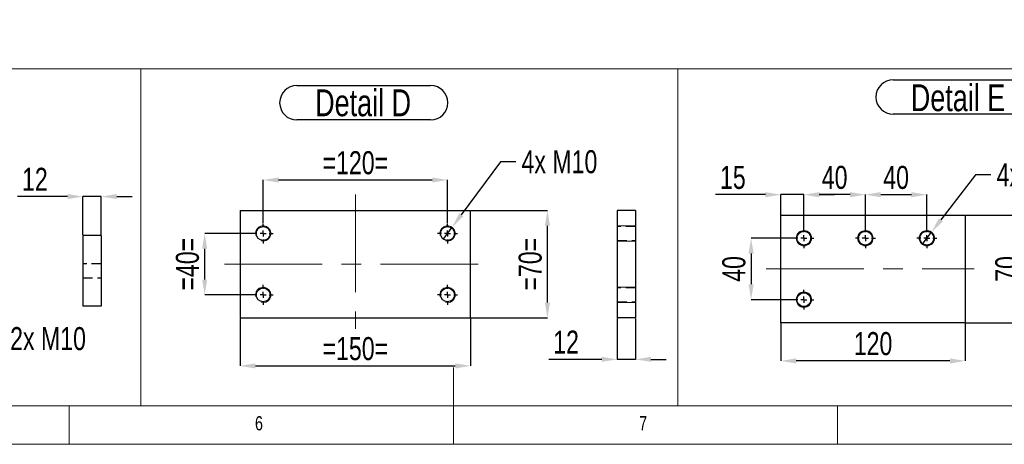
# Model space of a CAD drawing. Header units: millimetres. Extents: x 5 to 589, y 5 to 415.
# Tile 3 of 15: x 241 to 369, y 5 to 60. Entities that reach past the tile are written whole.
import ezdxf

# ---------------------------------------------------------------- set-up
doc = ezdxf.new("R2010")
doc.units = ezdxf.units.MM
doc.header["$PDSIZE"] = -1
doc.linetypes.add('CENTERX2', pattern=[20.32, 12.7, -2.54, 2.54, -2.54])
doc.linetypes.add('HIDDEN', pattern=[1.905, 1.27, -0.635])
for name, color, linetype in [('COTES', 1, 'Continuous'), ('NOTES', 6, 'Continuous'), ('TRAIT-FINS', 9, 'Continuous'), ('TRAIT-MIXTES', 3, 'CENTERX2'), ('TRAIT-TIRET', 2, 'HIDDEN')]:
    doc.layers.add(name, color=color, linetype=linetype)
doc.layers.add('TRAIT-FORT', color=4, linetype='Continuous', lineweight=25)
doc.styles.add('SLDTEXTSTYLE0', font='TXT', dxfattribs={"width": 0.75})
doc.dimstyles.new('SLDDIMSTYLE4', dxfattribs={"dimtxt": 3, "dimasz": 2, "dimexe": 0, "dimexo": 0.0625, "dimgap": 0.75, "dimtad": 0, "dimtih": 1, "dimtoh": 1, "dimdec": 0, "dimlfac": 5, "dimrnd": 1e-09, "dimzin": 12, "dimdsep": 46, "dimtxsty": 'SLDTEXTSTYLE0', "dimblk1": 'NONE', "dimsah": 1, "dimcen": 0, "dimadec": 0, "dimazin": 3, "dimtfac": 1, "dimtdec": 0, "dimtmove": 0, "dimatfit": 3, "dimldrblk": 'NONE', "dimfxl": 1, "dimfrac": 2, "dimtolj": 1, "dimtzin": 12, "dimarcsym": 0})
doc.dimstyles.new('SLDDIMSTYLE5', dxfattribs={"dimtxt": 3, "dimasz": 2, "dimexe": 0, "dimexo": 0.0625, "dimgap": 0.75, "dimtad": 1, "dimdec": 0, "dimlfac": 5, "dimrnd": 1e-09, "dimzin": 12, "dimdsep": 46, "dimtxsty": 'SLDTEXTSTYLE0', "dimsah": 1, "dimcen": 0.09, "dimadec": 0, "dimazin": 3, "dimtfac": 1, "dimtdec": 0, "dimtofl": 0, "dimtmove": 0, "dimatfit": 3, "dimfxl": 1, "dimfrac": 2, "dimtolj": 1, "dimtzin": 12, "dimarcsym": 0})
doc.dimstyles.new('SLDDIMSTYLE6', dxfattribs={"dimtxt": 3, "dimasz": 2, "dimexe": 0, "dimexo": 0.0625, "dimgap": 0.75, "dimtad": 1, "dimdec": 0, "dimlfac": 5, "dimrnd": 1e-09, "dimzin": 12, "dimdsep": 46, "dimtxsty": 'SLDTEXTSTYLE0', "dimsah": 1, "dimcen": 0.09, "dimadec": 0, "dimazin": 3, "dimtfac": 1, "dimtdec": 0, "dimtmove": 0, "dimatfit": 0, "dimfxl": 1, "dimfrac": 2, "dimtolj": 1, "dimtzin": 12, "dimarcsym": 0})
doc.dimstyles.new('SLDDIMSTYLE7', dxfattribs={"dimtxt": 3, "dimasz": 2, "dimexe": 0, "dimexo": 0.0625, "dimgap": 0.75, "dimtad": 1, "dimdec": 0, "dimlfac": 10, "dimrnd": 1e-09, "dimzin": 12, "dimdsep": 46, "dimtxsty": 'SLDTEXTSTYLE0', "dimsah": 1, "dimcen": 0.09, "dimadec": 0, "dimazin": 3, "dimtfac": 1, "dimtdec": 0, "dimtmove": 0, "dimatfit": 0, "dimfxl": 1, "dimfrac": 2, "dimtolj": 1, "dimtzin": 12, "dimarcsym": 0})

# ---------------------------------------------------------------- blocks, each defined once
blk = doc.blocks.new('_D_32')
at = {"layer": 'COTES', "color": 0, "lineweight": -2, "transparency": 16777216}
for p, q in [((232.4, 28.52), (233.09, 26.65)), ((235.98, 18.76), (233.78, 24.77)), ((238.55, 18.76), (235.98, 18.76))]:
    blk.add_line(p, q, dxfattribs=at)
at = {"layer": 'COTES', "color": 0, "transparency": 16777216}
blk.add_solid([(234.09, 24.88), (233.46, 24.65), (233.09, 26.65)], dxfattribs=at)
at = {"layer": 'Defpoints', "color": 0, "transparency": 16777216}
for p in [(232.4, 28.52), (233.09, 26.65)]:
    blk.add_point(p, dxfattribs=at)
at = {"layer": 'COTES', "color": 0, "transparency": 16777216, "insert": (239.3, 20.26), "char_height": 3, "attachment_point": 1, "style": 'SLDTEXTSTYLE0'}
blk.add_mtext('\\A1;2x M10', dxfattribs=at)
blk = doc.blocks.new('_NONE')
blk = doc.blocks.new('_D_39')
at = {"layer": 'COTES', "color": 0, "lineweight": -2, "transparency": 16777216}
for p, q in [((272.23, 33.82), (272.23, 39.41)), ((274.23, 39.41), (294.23, 39.41)), ((296.23, 33.82), (296.23, 39.41))]:
    blk.add_line(p, q, dxfattribs=at)
at = {"layer": 'COTES', "color": 0, "transparency": 16777216}
for points in [[(274.23, 39.74), (274.23, 39.08), (272.23, 39.41)], [(294.23, 39.74), (294.23, 39.08), (296.23, 39.41)]]:
    blk.add_solid(points, dxfattribs=at)
at = {"layer": 'Defpoints', "color": 0, "transparency": 16777216}
for p in [(296.23, 39.41), (272.23, 33.75), (296.23, 33.75)]:
    blk.add_point(p, dxfattribs=at)
at = {"layer": 'COTES', "color": 0, "transparency": 16777216, "insert": (284.23, 43.16), "char_height": 3, "attachment_point": 2, "style": 'SLDTEXTSTYLE0'}
blk.add_mtext('\\A1;=120=', dxfattribs=at)
blk = doc.blocks.new('_D_40')
at = {"layer": 'COTES', "color": 0, "lineweight": -2, "transparency": 16777216}
for p, q in [((269.23, 21.39), (269.23, 15.21)), ((299.23, 21.39), (299.23, 15.21)), ((271.23, 15.21), (297.23, 15.21))]:
    blk.add_line(p, q, dxfattribs=at)
at = {"layer": 'COTES', "color": 0, "transparency": 16777216}
for points in [[(271.23, 15.54), (271.23, 14.87), (269.23, 15.21)], [(297.23, 15.54), (297.23, 14.87), (299.23, 15.21)]]:
    blk.add_solid(points, dxfattribs=at)
at = {"layer": 'Defpoints', "color": 0, "transparency": 16777216}
for p in [(269.23, 21.45), (299.23, 21.45), (299.23, 15.21)]:
    blk.add_point(p, dxfattribs=at)
at = {"layer": 'COTES', "color": 0, "transparency": 16777216, "insert": (284.23, 18.96), "char_height": 3, "attachment_point": 2, "style": 'SLDTEXTSTYLE0'}
blk.add_mtext('\\A1;=150=', dxfattribs=at)
blk = doc.blocks.new('_D_41')
at = {"layer": 'COTES', "color": 0, "lineweight": -2, "transparency": 16777216}
for p, q in [((270.87, 32.45), (264.62, 32.45)), ((264.62, 26.45), (264.62, 30.45)), ((270.87, 24.45), (264.62, 24.45))]:
    blk.add_line(p, q, dxfattribs=at)
at = {"layer": 'COTES', "color": 0, "transparency": 16777216}
for points in [[(264.29, 30.45), (264.95, 30.45), (264.62, 32.45)], [(264.29, 26.45), (264.95, 26.45), (264.62, 24.45)]]:
    blk.add_solid(points, dxfattribs=at)
at = {"layer": 'Defpoints', "color": 0, "transparency": 16777216}
for p in [(264.62, 32.45), (270.93, 32.45), (270.93, 24.45)]:
    blk.add_point(p, dxfattribs=at)
at = {"layer": 'COTES', "color": 0, "transparency": 16777216, "insert": (260.87, 28.45), "char_height": 3, "attachment_point": 2, "rotation": 90, "style": 'SLDTEXTSTYLE0'}
blk.add_mtext('\\A1;=40=', dxfattribs=at)
blk = doc.blocks.new('_D_42')
at = {"layer": 'COTES', "color": 0, "lineweight": -2, "transparency": 16777216}
for p, q in [((299.3, 35.45), (309.23, 35.45)), ((309.23, 23.45), (309.23, 33.45)), ((299.3, 21.45), (309.23, 21.45))]:
    blk.add_line(p, q, dxfattribs=at)
at = {"layer": 'COTES', "color": 0, "transparency": 16777216}
for points in [[(308.9, 33.45), (309.57, 33.45), (309.23, 35.45)], [(308.9, 23.45), (309.57, 23.45), (309.23, 21.45)]]:
    blk.add_solid(points, dxfattribs=at)
at = {"layer": 'Defpoints', "color": 0, "transparency": 16777216}
for p in [(299.23, 35.45), (309.23, 35.45), (299.23, 21.45)]:
    blk.add_point(p, dxfattribs=at)
at = {"layer": 'COTES', "color": 0, "transparency": 16777216, "insert": (305.48, 28.45), "char_height": 3, "attachment_point": 2, "rotation": 90, "style": 'SLDTEXTSTYLE0'}
blk.add_mtext('\\A1;=70=', dxfattribs=at)
blk = doc.blocks.new('_D_43')
at = {"layer": 'COTES', "color": 0, "lineweight": -2, "transparency": 16777216}
for p, q in [((303.11, 41.79), (298.01, 34.87)), ((305.11, 41.79), (303.11, 41.79)), ((295.64, 31.65), (296.83, 33.26))]:
    blk.add_line(p, q, dxfattribs=at)
at = {"layer": 'COTES', "color": 0, "transparency": 16777216}
blk.add_solid([(297.75, 35.07), (298.28, 34.67), (296.83, 33.26)], dxfattribs=at)
at = {"layer": 'Defpoints', "color": 0, "transparency": 16777216}
for p in [(296.83, 33.26), (295.64, 31.65)]:
    blk.add_point(p, dxfattribs=at)
at = {"layer": 'COTES', "color": 0, "transparency": 16777216, "insert": (305.86, 43.29), "char_height": 3, "attachment_point": 1, "style": 'SLDTEXTSTYLE0'}
blk.add_mtext('\\A1;4x M10', dxfattribs=at)
blk = doc.blocks.new('SW_NOTE_40')
at = {"layer": 'NOTES', "color": 0}
for p, q in [((-0.03, 5), (17.38, 5)), ((17.38, 0.52), (-0.03, 0.52))]:
    blk.add_line(p, q, dxfattribs=at)
for centre, start, end in [((-0.03, 2.76), 90, 270), ((17.38, 2.76), 270, 90)]:
    blk.add_arc(centre, 2.24, start, end, dxfattribs=at)
at = {"layer": 'NOTES', "color": 0, "insert": (8.59, 4.51), "char_height": 3.5, "attachment_point": 2, "style": 'SLDTEXTSTYLE0'}
blk.add_mtext('Detail D', dxfattribs=at)
blk = doc.blocks.new('SW_CENTERMARKSYMBOL_7')
at = {"layer": 'TRAIT-MIXTES', "color": 0}
for p, q in [((0, 0.8), (0, 1.3)), ((-0.8, 0), (-1.3, 0)), ((0, 0), (-0.4, 0)), ((0, 0), (0, 0.4)), ((0, 0), (0, -0.4)), ((0, 0), (0.4, 0)), ((0.8, 0), (1.3, 0)), ((0, -0.8), (0, -1.3))]:
    blk.add_line(p, q, dxfattribs=at)
blk = doc.blocks.new('SW_CENTERMARKSYMBOL_8')
at = {"layer": 'TRAIT-MIXTES', "color": 0}
for p, q in [((0, 0.8), (0, 1.3)), ((-0.8, 0), (-1.3, 0)), ((0, 0), (-0.4, 0)), ((0, 0), (0, 0.4)), ((0, 0), (0, -0.4)), ((0, 0), (0.4, 0)), ((0.8, 0), (1.3, 0)), ((0, -0.8), (0, -1.3))]:
    blk.add_line(p, q, dxfattribs=at)
blk = doc.blocks.new('SW_CENTERMARKSYMBOL_9')
at = {"layer": 'TRAIT-MIXTES', "color": 0}
for p, q in [((0, 0.8), (0, 1.3)), ((-0.8, 0), (-1.3, 0)), ((0, 0), (-0.4, 0)), ((0, 0), (0, 0.4)), ((0, 0), (0, -0.4)), ((0, 0), (0.4, 0)), ((0.8, 0), (1.3, 0)), ((0, -0.8), (0, -1.3))]:
    blk.add_line(p, q, dxfattribs=at)
blk = doc.blocks.new('SW_CENTERMARKSYMBOL_10')
at = {"layer": 'TRAIT-MIXTES', "color": 0}
for p, q in [((0, 0.8), (0, 1.3)), ((-0.8, 0), (-1.3, 0)), ((0, 0), (-0.4, 0)), ((0, 0), (0, 0.4)), ((0, 0), (0, -0.4)), ((0, 0), (0.4, 0)), ((0.8, 0), (1.3, 0)), ((0, -0.8), (0, -1.3))]:
    blk.add_line(p, q, dxfattribs=at)
blk = doc.blocks.new('_D_44')
at = {"layer": 'COTES', "color": 0, "lineweight": -2, "transparency": 16777216}
for p, q in [((364.94, 40.1), (360.43, 34.21)), ((366.94, 40.1), (364.94, 40.1)), ((358, 31.03), (359.22, 32.62))]:
    blk.add_line(p, q, dxfattribs=at)
at = {"layer": 'COTES', "color": 0, "transparency": 16777216}
blk.add_solid([(360.17, 34.41), (360.7, 34.01), (359.22, 32.62)], dxfattribs=at)
at = {"layer": 'Defpoints', "color": 0, "transparency": 16777216}
for p in [(359.22, 32.62), (358, 31.03)]:
    blk.add_point(p, dxfattribs=at)
at = {"layer": 'COTES', "color": 0, "transparency": 16777216, "insert": (367.69, 41.6), "char_height": 3, "attachment_point": 1, "style": 'SLDTEXTSTYLE0'}
blk.add_mtext('\\A1;4x M10', dxfattribs=at)
blk = doc.blocks.new('_D_45')
at = {"layer": 'COTES', "color": 0, "lineweight": -2, "transparency": 16777216}
for p, q in [((350.61, 33.19), (350.61, 37.5)), ((352.61, 37.5), (356.61, 37.5)), ((358.61, 33.19), (358.61, 37.5))]:
    blk.add_line(p, q, dxfattribs=at)
at = {"layer": 'COTES', "color": 0, "transparency": 16777216}
for points in [[(352.61, 37.83), (352.61, 37.16), (350.61, 37.5)], [(356.61, 37.83), (356.61, 37.16), (358.61, 37.5)]]:
    blk.add_solid(points, dxfattribs=at)
at = {"layer": 'Defpoints', "color": 0, "transparency": 16777216}
for p in [(358.61, 37.5), (350.61, 33.13), (358.61, 33.13)]:
    blk.add_point(p, dxfattribs=at)
at = {"layer": 'COTES', "color": 0, "transparency": 16777216, "insert": (354.61, 41.25), "char_height": 3, "attachment_point": 2, "style": 'SLDTEXTSTYLE0'}
blk.add_mtext('\\A1;40', dxfattribs=at)
blk = doc.blocks.new('_D_46')
at = {"layer": 'COTES', "color": 0, "lineweight": -2, "transparency": 16777216}
for p, q in [((342.61, 33.19), (342.61, 37.5)), ((348.61, 37.5), (344.61, 37.5)), ((350.61, 33.19), (350.61, 37.5))]:
    blk.add_line(p, q, dxfattribs=at)
at = {"layer": 'COTES', "color": 0, "transparency": 16777216}
for points in [[(344.61, 37.83), (344.61, 37.16), (342.61, 37.5)], [(348.61, 37.83), (348.61, 37.16), (350.61, 37.5)]]:
    blk.add_solid(points, dxfattribs=at)
at = {"layer": 'Defpoints', "color": 0, "transparency": 16777216}
for p in [(342.61, 37.5), (342.61, 33.13), (350.61, 33.13)]:
    blk.add_point(p, dxfattribs=at)
at = {"layer": 'COTES', "color": 0, "transparency": 16777216, "insert": (346.61, 41.25), "char_height": 3, "attachment_point": 2, "style": 'SLDTEXTSTYLE0'}
blk.add_mtext('\\A1;40', dxfattribs=at)
blk = doc.blocks.new('_D_47')
at = {"layer": 'COTES', "color": 0, "lineweight": -2, "transparency": 16777216}
for p, q in [((341.25, 31.83), (335.74, 31.83)), ((335.74, 29.83), (335.74, 25.83)), ((341.25, 23.83), (335.74, 23.83))]:
    blk.add_line(p, q, dxfattribs=at)
at = {"layer": 'COTES', "color": 0, "transparency": 16777216}
for points in [[(335.4, 29.83), (336.07, 29.83), (335.74, 31.83)], [(335.4, 25.83), (336.07, 25.83), (335.74, 23.83)]]:
    blk.add_solid(points, dxfattribs=at)
at = {"layer": 'Defpoints', "color": 0, "transparency": 16777216}
for p in [(341.31, 31.83), (335.74, 23.83), (341.31, 23.83)]:
    blk.add_point(p, dxfattribs=at)
at = {"layer": 'COTES', "color": 0, "transparency": 16777216, "insert": (331.99, 27.83), "char_height": 3, "attachment_point": 2, "rotation": 90, "style": 'SLDTEXTSTYLE0'}
blk.add_mtext('\\A1;40', dxfattribs=at)
blk = doc.blocks.new('_D_48')
at = {"layer": 'COTES', "color": 0, "lineweight": -2, "transparency": 16777216}
for p, q in [((363.67, 34.83), (371.27, 34.83)), ((371.27, 32.83), (371.27, 22.83)), ((363.67, 20.83), (371.27, 20.83))]:
    blk.add_line(p, q, dxfattribs=at)
at = {"layer": 'COTES', "color": 0, "transparency": 16777216}
for points in [[(370.93, 32.83), (371.6, 32.83), (371.27, 34.83)], [(370.93, 22.83), (371.6, 22.83), (371.27, 20.83)]]:
    blk.add_solid(points, dxfattribs=at)
at = {"layer": 'Defpoints', "color": 0, "transparency": 16777216}
for p in [(363.61, 34.83), (363.61, 20.83), (371.27, 20.83)]:
    blk.add_point(p, dxfattribs=at)
at = {"layer": 'COTES', "color": 0, "transparency": 16777216, "insert": (367.52, 27.83), "char_height": 3, "attachment_point": 2, "rotation": 90, "style": 'SLDTEXTSTYLE0'}
blk.add_mtext('\\A1;70', dxfattribs=at)
blk = doc.blocks.new('_D_49')
at = {"layer": 'COTES', "color": 0, "lineweight": -2, "transparency": 16777216}
for p, q in [((339.61, 20.76), (339.61, 15.86)), ((363.61, 20.76), (363.61, 15.86)), ((361.61, 15.86), (341.61, 15.86))]:
    blk.add_line(p, q, dxfattribs=at)
at = {"layer": 'COTES', "color": 0, "transparency": 16777216}
for points in [[(341.61, 16.19), (341.61, 15.52), (339.61, 15.86)], [(361.61, 16.19), (361.61, 15.52), (363.61, 15.86)]]:
    blk.add_solid(points, dxfattribs=at)
at = {"layer": 'Defpoints', "color": 0, "transparency": 16777216}
for p in [(339.61, 20.83), (363.61, 20.83), (339.61, 15.86)]:
    blk.add_point(p, dxfattribs=at)
at = {"layer": 'COTES', "color": 0, "transparency": 16777216, "insert": (351.61, 19.61), "char_height": 3, "attachment_point": 2, "style": 'SLDTEXTSTYLE0'}
blk.add_mtext('\\A1;120', dxfattribs=at)
blk = doc.blocks.new('_D_50')
at = {"layer": 'COTES', "color": 0, "lineweight": -2, "transparency": 16777216}
for p, q in [((337.61, 37.5), (331.11, 37.5)), ((339.61, 34.89), (339.61, 37.5)), ((342.61, 37.5), (339.61, 37.5)), ((342.61, 33.19), (342.61, 37.5)), ((344.61, 37.5), (346.61, 37.5))]:
    blk.add_line(p, q, dxfattribs=at)
at = {"layer": 'COTES', "color": 0, "transparency": 16777216}
for points in [[(337.61, 37.83), (337.61, 37.16), (339.61, 37.5)], [(344.61, 37.83), (344.61, 37.16), (342.61, 37.5)]]:
    blk.add_solid(points, dxfattribs=at)
at = {"layer": 'Defpoints', "color": 0, "transparency": 16777216}
for p in [(339.61, 37.5), (339.61, 34.83), (342.61, 33.13)]:
    blk.add_point(p, dxfattribs=at)
at = {"layer": 'COTES', "color": 0, "transparency": 16777216, "insert": (333.36, 41.25), "char_height": 3, "attachment_point": 2, "style": 'SLDTEXTSTYLE0'}
blk.add_mtext('\\A1;15', dxfattribs=at)
blk = doc.blocks.new('SW_NOTE_41')
at = {"layer": 'NOTES', "color": 0}
for p, q in [((-0.24, 5.09), (16.68, 5.09)), ((16.68, 0.61), (-0.24, 0.61))]:
    blk.add_line(p, q, dxfattribs=at)
for centre, start, end in [((-0.24, 2.85), 90, 270), ((16.68, 2.85), 270, 90)]:
    blk.add_arc(centre, 2.24, start, end, dxfattribs=at)
at = {"layer": 'NOTES', "color": 0, "insert": (8.2, 4.51), "char_height": 3.5, "attachment_point": 2, "style": 'SLDTEXTSTYLE0'}
blk.add_mtext('Detail E', dxfattribs=at)
blk = doc.blocks.new('SW_CENTERMARKSYMBOL_11')
at = {"layer": 'TRAIT-MIXTES', "color": 0}
for p, q in [((0, 0.8), (0, 1.3)), ((-0.8, 0), (-1.3, 0)), ((0, 0), (-0.4, 0)), ((0, 0), (0, 0.4)), ((0, 0), (0, -0.4)), ((0, 0), (0.4, 0)), ((0.8, 0), (1.3, 0)), ((0, -0.8), (0, -1.3))]:
    blk.add_line(p, q, dxfattribs=at)
blk = doc.blocks.new('SW_CENTERMARKSYMBOL_12')
at = {"layer": 'TRAIT-MIXTES', "color": 0}
for p, q in [((0, 0.8), (0, 1.3)), ((-0.8, 0), (-1.3, 0)), ((0, 0), (-0.4, 0)), ((0, 0), (0, 0.4)), ((0, 0), (0, -0.4)), ((0, 0), (0.4, 0)), ((0.8, 0), (1.3, 0)), ((0, -0.8), (0, -1.3))]:
    blk.add_line(p, q, dxfattribs=at)
blk = doc.blocks.new('SW_CENTERMARKSYMBOL_13')
at = {"layer": 'TRAIT-MIXTES', "color": 0}
for p, q in [((0, 0.8), (0, 1.3)), ((-0.8, 0), (-1.3, 0)), ((0, 0), (-0.4, 0)), ((0, 0), (0, 0.4)), ((0, 0), (0, -0.4)), ((0, 0), (0.4, 0)), ((0.8, 0), (1.3, 0)), ((0, -0.8), (0, -1.3))]:
    blk.add_line(p, q, dxfattribs=at)
blk = doc.blocks.new('SW_CENTERMARKSYMBOL_14')
at = {"layer": 'TRAIT-MIXTES', "color": 0}
for p, q in [((0, 0.8), (0, 1.3)), ((-0.8, 0), (-1.3, 0)), ((0, 0), (-0.4, 0)), ((0, 0), (0, 0.4)), ((0, 0), (0, -0.4)), ((0, 0), (0.4, 0)), ((0.8, 0), (1.3, 0)), ((0, -0.8), (0, -1.3))]:
    blk.add_line(p, q, dxfattribs=at)
blk = doc.blocks.new('_D_52')
at = {"layer": 'COTES', "color": 0, "lineweight": -2, "transparency": 16777216}
for p, q in [((318.3, 21.39), (318.3, 16.06)), ((320.7, 21.39), (320.7, 16.06)), ((316.3, 16.06), (309.41, 16.06)), ((320.7, 16.06), (318.3, 16.06)), ((322.7, 16.06), (324.7, 16.06))]:
    blk.add_line(p, q, dxfattribs=at)
at = {"layer": 'COTES', "color": 0, "transparency": 16777216}
for points in [[(316.3, 16.39), (316.3, 15.73), (318.3, 16.06)], [(322.7, 16.39), (322.7, 15.73), (320.7, 16.06)]]:
    blk.add_solid(points, dxfattribs=at)
at = {"layer": 'Defpoints', "color": 0, "transparency": 16777216}
for p in [(318.3, 21.45), (320.7, 21.45), (318.3, 16.06)]:
    blk.add_point(p, dxfattribs=at)
at = {"layer": 'COTES', "color": 0, "transparency": 16777216, "insert": (311.66, 19.81), "char_height": 3, "attachment_point": 2, "style": 'SLDTEXTSTYLE0'}
blk.add_mtext('\\A1;12', dxfattribs=at)
blk = doc.blocks.new('_D_53')
at = {"layer": 'COTES', "color": 0, "lineweight": -2, "transparency": 16777216}
for p, q in [((246.77, 37.25), (240.27, 37.25)), ((248.77, 32.25), (248.77, 37.25)), ((251.17, 37.25), (248.77, 37.25)), ((251.17, 32.25), (251.17, 37.25)), ((253.17, 37.25), (255.17, 37.25))]:
    blk.add_line(p, q, dxfattribs=at)
at = {"layer": 'COTES', "color": 0, "transparency": 16777216}
for points in [[(246.77, 37.59), (246.77, 36.92), (248.77, 37.25)], [(253.17, 37.59), (253.17, 36.92), (251.17, 37.25)]]:
    blk.add_solid(points, dxfattribs=at)
at = {"layer": 'Defpoints', "color": 0, "transparency": 16777216}
for p in [(248.77, 37.25), (248.77, 32.18), (251.17, 32.18)]:
    blk.add_point(p, dxfattribs=at)
at = {"layer": 'COTES', "color": 0, "transparency": 16777216, "insert": (242.52, 41), "char_height": 3, "attachment_point": 2, "style": 'SLDTEXTSTYLE0'}
blk.add_mtext('\\A1;12', dxfattribs=at)
blk = doc.blocks.new('_D_81')
at = {"layer": 'COTES', "color": 0, "lineweight": -2, "transparency": 16777216}
for p, q in [((342.44, 70.87), (342.44, 63.89)), ((349.44, 70.87), (349.44, 63.89)), ((344.44, 63.89), (347.44, 63.89))]:
    blk.add_line(p, q, dxfattribs=at)
at = {"layer": 'COTES', "color": 0, "transparency": 16777216}
for points in [[(344.44, 64.23), (344.44, 63.56), (342.44, 63.89)], [(347.44, 64.23), (347.44, 63.56), (349.44, 63.89)]]:
    blk.add_solid(points, dxfattribs=at)
at = {"layer": 'Defpoints', "color": 0, "transparency": 16777216}
for p in [(342.44, 70.93), (349.44, 70.93), (349.44, 63.89)]:
    blk.add_point(p, dxfattribs=at)
at = {"layer": 'COTES', "color": 0, "transparency": 16777216, "insert": (345.94, 67.64), "char_height": 3, "attachment_point": 2, "style": 'SLDTEXTSTYLE0'}
blk.add_mtext('\\A1;=  70  =', dxfattribs=at)
blk = doc.blocks.new('_D_86')
at = {"layer": 'COTES', "color": 0, "lineweight": -2, "transparency": 16777216}
for p, q in [((241.44, 70.87), (241.44, 63.89)), ((248.44, 70.87), (248.44, 63.89)), ((243.44, 63.89), (246.44, 63.89))]:
    blk.add_line(p, q, dxfattribs=at)
at = {"layer": 'COTES', "color": 0, "transparency": 16777216}
for points in [[(243.44, 64.23), (243.44, 63.56), (241.44, 63.89)], [(246.44, 64.23), (246.44, 63.56), (248.44, 63.89)]]:
    blk.add_solid(points, dxfattribs=at)
at = {"layer": 'Defpoints', "color": 0, "transparency": 16777216}
for p in [(241.44, 70.93), (248.44, 70.93), (248.44, 63.89)]:
    blk.add_point(p, dxfattribs=at)
at = {"layer": 'COTES', "color": 0, "transparency": 16777216, "insert": (244.94, 67.64), "char_height": 3, "attachment_point": 2, "style": 'SLDTEXTSTYLE0'}
blk.add_mtext('\\A1;=  70  =', dxfattribs=at)

msp = doc.modelspace()

# ---------------------------------------------------------------- linework, layer by layer
at = {"lineweight": 18}
for p, q in [((101.17, 53.87), (256.32, 53.87)), ((256.32, 10), (256.32, 53.87)), ((256.32, 53.87), (326.2, 53.87)), ((256.32, 53.87), (256.32, 10)), ((326.2, 53.87), (326.2, 10)), ((326.2, 10), (326.2, 53.87)), ((326.2, 53.87), (391.63, 53.87)), ((297, 5), (297, 15)), ((10, 10), (584, 10)), ((101.17, 10), (256.32, 10)), ((247, 5), (247, 10)), ((256.32, 10), (326.2, 10)), ((326.2, 10), (391.63, 10)), ((347, 5), (347, 10)), ((5, 5), (589, 5))]:
    msp.add_line(p, q, dxfattribs=at)
at = {"layer": 'TRAIT-FINS', "lineweight": 18}
for p, q in [((320.7, 33.45), (318.3, 33.45)), ((320.7, 33.45), (318.3, 33.45)), ((320.7, 31.45), (318.3, 31.45)), ((320.7, 31.45), (318.3, 31.45)), ((320.7, 25.45), (318.3, 25.45)), ((320.7, 25.45), (318.3, 25.45)), ((320.7, 23.45), (318.3, 23.45)), ((320.7, 23.45), (318.3, 23.45))]:
    msp.add_line(p, q, dxfattribs=at)
for centre in [(342.61, 31.83), (350.61, 31.83), (358.61, 31.83), (342.61, 23.83)]:
    msp.add_circle(centre, 1, dxfattribs=at)
for centre in [(272.23, 32.45), (296.23, 32.45), (342.61, 31.83), (350.61, 31.83), (358.61, 31.83), (272.23, 24.45), (296.23, 24.45), (342.61, 23.83)]:
    msp.add_arc(centre, 1, 255, 195, dxfattribs=at)
at = {"layer": 'TRAIT-FORT', "lineweight": 25}
for p, q in [((269.23, 35.45), (269.23, 21.45)), ((269.23, 35.45), (299.23, 35.45)), ((299.23, 21.45), (299.23, 35.45)), ((318.3, 35.45), (318.3, 21.45)), ((320.7, 35.45), (318.3, 35.45)), ((320.7, 35.45), (320.7, 21.45)), ((339.61, 20.83), (339.61, 34.83)), ((339.61, 34.83), (363.61, 34.83)), ((363.61, 34.83), (363.61, 20.83)), ((248.77, 32.18), (248.77, 22.98)), ((251.17, 32.18), (248.77, 32.18)), ((251.17, 32.18), (251.17, 22.98)), ((251.17, 22.98), (248.77, 22.98)), ((269.23, 21.45), (299.23, 21.45)), ((320.7, 21.45), (318.3, 21.45)), ((363.61, 20.83), (339.61, 20.83))]:
    msp.add_line(p, q, dxfattribs=at)
for centre in [(272.23, 32.45), (296.23, 32.45), (342.61, 31.83), (350.61, 31.83), (358.61, 31.83), (272.23, 24.45), (296.23, 24.45), (342.61, 23.83)]:
    msp.add_circle(centre, 0.9, dxfattribs=at)
at = {"layer": 'TRAIT-MIXTES', "lineweight": 18}
for p, q in [((284.23, 37.52), (284.23, 20.03)), ((267.2, 28.45), (301.32, 28.45)), ((337.69, 27.83), (364.77, 27.83))]:
    msp.add_line(p, q, dxfattribs=at)
at = {"layer": 'TRAIT-TIRET'}
for p, q in [((320.7, 33.35), (318.3, 33.35)), ((318.3, 31.55), (320.7, 31.55)), ((251.17, 28.48), (248.77, 28.48)), ((248.77, 26.68), (251.17, 26.68)), ((320.7, 25.35), (318.3, 25.35)), ((318.3, 23.55), (320.7, 23.55))]:
    msp.add_line(p, q, dxfattribs=at)

# ---------------------------------------------------------------- block references
at = {"layer": 'NOTES'}
for name, p in [('SW_NOTE_40', (276.65, 46.7)), ('SW_NOTE_41', (354.47, 47.36))]:
    msp.add_blockref(name, p, dxfattribs=at)
at = {"layer": 'TRAIT-MIXTES'}
for name, p in [('SW_CENTERMARKSYMBOL_8', (272.23, 32.45)), ('SW_CENTERMARKSYMBOL_10', (296.23, 32.45)), ('SW_CENTERMARKSYMBOL_14', (342.61, 31.83)), ('SW_CENTERMARKSYMBOL_11', (350.61, 31.83)), ('SW_CENTERMARKSYMBOL_12', (358.61, 31.83)), ('SW_CENTERMARKSYMBOL_7', (272.23, 24.45)), ('SW_CENTERMARKSYMBOL_9', (296.23, 24.45)), ('SW_CENTERMARKSYMBOL_13', (342.61, 23.83))]:
    msp.add_blockref(name, p, dxfattribs=at)

# ---------------------------------------------------------------- texts
at = {"layer": 'NOTES', "char_height": 1.85, "attachment_point": 1, "style": 'SLDTEXTSTYLE0'}
for s, insert in [('6', (271.17, 8.67)), ('7', (321.17, 8.67))]:
    msp.add_mtext(s, dxfattribs=dict(at, insert=insert))

# ---------------------------------------------------------------- dimensions: what is measured, and where the dimension line sits
at = {"layer": 'COTES'}
for base, p1, p2, text, dimstyle, picture, middle in [((248.44, 63.89), (241.44, 70.93), (248.44, 70.93), '=  <>  =', 'SLDDIMSTYLE7', '_D_86', (244.94, 63.89)), ((349.44, 63.89), (342.44, 70.93), (349.44, 70.93), '=  <>  =', 'SLDDIMSTYLE7', '_D_81', (345.94, 63.89)), ((296.23, 39.41), (272.23, 33.75), (296.23, 33.75), '=<>=', 'SLDDIMSTYLE5', '_D_39', (284.23, 39.41)), ((299.23, 15.21), (269.23, 21.45), (299.23, 21.45), '=<>=', 'SLDDIMSTYLE5', '_D_40', (284.23, 15.21))]:
    dim = msp.add_linear_dim(base=base, p1=p1, p2=p2, text=text, dimstyle=dimstyle, dxfattribs=at)
    dim.commit()
    dim.dimension.update_dxf_attribs({"geometry": picture, "text_midpoint": middle, "dimtype": 160})
for p1, p2, text, picture, middle in [((295.64, 31.65), (296.83, 33.26), '4x M10', '_D_43', (311.68, 41.79)), ((358, 31.03), (359.22, 32.62), '4x M<>', '_D_44', (373.51, 40.1)), ((232.4, 28.52), (233.09, 26.65), '2x M<>', '_D_32', (245.12, 18.76))]:
    dim = msp.add_diameter_dim_2p(p1=p1, p2=p2, text=text, dimstyle='SLDDIMSTYLE4', override={"dimpost": '<>'}, dxfattribs=at)
    dim.commit()
    dim.dimension.update_dxf_attribs({"geometry": picture, "text_midpoint": middle, "dimtype": 163})
for base, p1, p2, dimstyle, picture, middle in [((248.77, 37.25), (251.17, 32.18), (248.77, 32.18), 'SLDDIMSTYLE6', '_D_53', (242.52, 37.25)), ((339.61, 37.5), (342.61, 33.13), (339.61, 34.83), 'SLDDIMSTYLE6', '_D_50', (333.36, 37.5)), ((342.61, 37.5), (350.61, 33.13), (342.61, 33.13), 'SLDDIMSTYLE5', '_D_46', (346.61, 37.5)), ((358.61, 37.5), (350.61, 33.13), (358.61, 33.13), 'SLDDIMSTYLE5', '_D_45', (354.61, 37.5)), ((339.61, 15.86), (363.61, 20.83), (339.61, 20.83), 'SLDDIMSTYLE5', '_D_49', (351.61, 15.86))]:
    dim = msp.add_linear_dim(base=base, p1=p1, p2=p2, dimstyle=dimstyle, dxfattribs=at)
    dim.commit()
    dim.dimension.update_dxf_attribs({"geometry": picture, "text_midpoint": middle, "dimtype": 160})
for base, p1, p2, dimstyle, picture, middle in [((309.23, 35.45), (299.23, 21.45), (299.23, 35.45), 'SLDDIMSTYLE5', '_D_42', (309.23, 28.45)), ((264.62, 32.45), (270.93, 24.45), (270.93, 32.45), 'SLDDIMSTYLE6', '_D_41', (264.62, 28.45))]:
    dim = msp.add_linear_dim(base=base, p1=p1, p2=p2, angle=90, text='=<>=', dimstyle=dimstyle, dxfattribs=at)
    dim.commit()
    dim.dimension.update_dxf_attribs({"geometry": picture, "text_midpoint": middle, "dimtype": 160})
for base, p1, p2, angle, dimstyle, picture, middle in [((371.27, 20.83), (363.61, 34.83), (363.61, 20.83), 90, 'SLDDIMSTYLE5', '_D_48', (371.27, 27.83)), ((335.74, 23.83), (341.31, 31.83), (341.31, 23.83), 90, 'SLDDIMSTYLE6', '_D_47', (335.74, 27.83)), ((318.3, 16.06), (320.7, 21.45), (318.3, 21.45), 0, 'SLDDIMSTYLE6', '_D_52', (311.66, 16.06))]:
    dim = msp.add_linear_dim(base=base, p1=p1, p2=p2, angle=angle, dimstyle=dimstyle, dxfattribs=at)
    dim.commit()
    dim.dimension.update_dxf_attribs({"geometry": picture, "text_midpoint": middle, "dimtype": 160})

doc.saveas('drawing.dxf')
